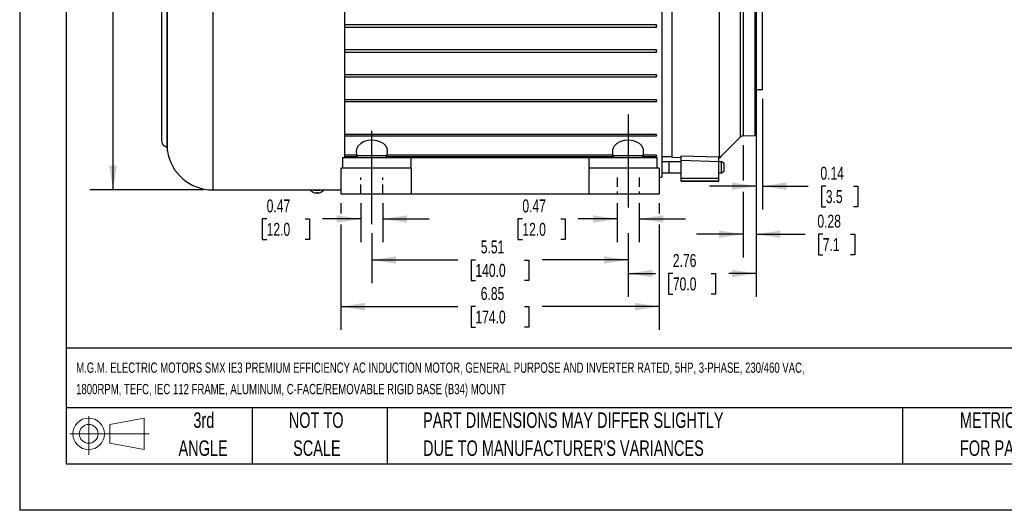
# Model space of a CAD drawing. Header units: inches. Extents: x 0 to 44, y 0 to 34.
# Tile 1 of 15: x 0 to 21.2, y 0 to 10.5. Entities that reach past the tile are written whole.
import ezdxf

# ---------------------------------------------------------------- set-up
doc = ezdxf.new("R2010")
doc.units = ezdxf.units.IN
doc.header["$LTSCALE"] = 4
doc.header["$MEASUREMENT"] = 0
doc.linetypes.add('CENTERX2', pattern=[0.8, 0.5, -0.1, 0.1, -0.1])
doc.linetypes.add('HIDDEN', pattern=[0.075, 0.05, -0.025])
for name, color, linetype in [('CENTER', 40, 'CENTERX2'), ('HIDDEN', 102, 'HIDDEN'), ('SLD-DEFPOINTS', 7, 'Continuous')]:
    doc.layers.add(name, color=color, linetype=linetype)
doc.layers.add('DIMENSIONS', color=140, linetype='Continuous', lineweight=25)
doc.layers.add('TEXT', color=140, linetype='Continuous', lineweight=25)
doc.styles.add('SLDTEXTSTYLE0', font='TXT', dxfattribs={"width": 0.7})
doc.dimstyles.new('SLDDIMSTYLE0', dxfattribs={"dimtxt": 0.277778, "dimasz": 0.52, "dimexe": 0, "dimexo": 0.0625, "dimgap": 0.069444, "dimtad": 0, "dimtih": 1, "dimtoh": 1, "dimrnd": 1e-09, "dimdsep": 46, "dimtxsty": 'SLDTEXTSTYLE0', "dimsah": 1, "dimcen": 0.09, "dimadec": 0, "dimazin": 2, "dimtfac": 1, "dimtmove": 0, "dimatfit": 0, "dimfxl": 0, "dimfrac": 2, "dimtolj": 1, "dimtzin": 12, "dimarcsym": 0})
doc.dimstyles.new('SLDDIMSTYLE1', dxfattribs={"dimtxt": 0.277778, "dimasz": 0.52, "dimexe": 0, "dimexo": 0.0625, "dimgap": 0.069444, "dimtad": 0, "dimtih": 1, "dimtoh": 1, "dimrnd": 1e-09, "dimzin": 12, "dimdsep": 46, "dimtxsty": 'SLDTEXTSTYLE0', "dimsah": 1, "dimcen": 0.09, "dimadec": 0, "dimazin": 3, "dimtfac": 1, "dimtofl": 0, "dimtmove": 0, "dimatfit": 3, "dimfxl": 0, "dimfrac": 2, "dimtolj": 1, "dimtzin": 12, "dimarcsym": 0})

# ---------------------------------------------------------------- blocks, each defined once
blk = doc.blocks.new('Block11')
at = {"color": 7, "linetype": 'Continuous', "lineweight": 18}
for p, q in [((0.408, 0.836), (0.408, 0)), ((0.863, 0.656), (1.602, 0.792)), ((0.863, 0.251), (0.863, 0.656)), ((1.602, 0.792), (1.602, 0.115)), ((0, 0.454), (1.712, 0.454)), ((0.863, 0.251), (1.602, 0.115))]:
    blk.add_line(p, q, dxfattribs=at)
for radius in [0.339, 0.202]:
    blk.add_circle((0.408, 0.454), radius, dxfattribs=at)
blk = doc.blocks.new('Block12')
at = {"layer": 'SLD-DEFPOINTS'}
blk.add_blockref('Block11', (0, 0), dxfattribs=at)
blk = doc.blocks.new('SW_NOTE_0_1')
at = {"layer": 'TEXT', "color": 0, "linetype": 'CENTERX2', "lineweight": 18, "char_height": 0.22, "attachment_point": 1, "style": 'SLDTEXTSTYLE0'}
for s, insert in [('M.G.M. ELECTRIC MOTORS SMX IE3 PREMIUM EFFICIENCY AC INDUCTION MOTOR, GENERAL PURPOSE AND INVERTER RATED, 5HP, 3-PHASE, 230/460 VAC,', (0, 0.284)), ('1800RPM, TEFC, IEC 112 FRAME, ALUMINUM, C-FACE/REMOVABLE RIGID BASE (B34) MOUNT', (0, -0.176))]:
    blk.add_mtext(s, dxfattribs=dict(at, insert=insert))
blk = doc.blocks.new('SW_NOTE_0_4')
at = {"layer": 'TEXT', "color": 0, "linetype": 'CENTERX2', "lineweight": 18, "char_height": 0.33333, "attachment_point": 1, "style": 'SLDTEXTSTYLE0'}
for s, insert in [('PART DIMENSIONS MAY DIFFER SLIGHTLY', (0, 0.43)), ("DUE TO MANUFACTURER'S VARIANCES", (0, -0.172))]:
    blk.add_mtext(s, dxfattribs=dict(at, insert=insert))
blk = doc.blocks.new('SW_NOTE_0_5')
at = {"layer": 'TEXT', "color": 0, "linetype": 'CENTERX2', "lineweight": 18, "char_height": 0.3333, "attachment_point": 2, "style": 'SLDTEXTSTYLE0'}
for s, insert in [('NOT TO', (0.828, 0.43)), ('SCALE', (0.843, -0.172))]:
    blk.add_mtext(s, dxfattribs=dict(at, insert=insert))
blk = doc.blocks.new('SW_NOTE_0_6')
at = {"layer": 'TEXT', "color": 0, "linetype": 'CENTERX2', "lineweight": 18, "char_height": 0.3333, "attachment_point": 2, "style": 'SLDTEXTSTYLE0'}
for s, insert in [('3rd', (0.365, 0.43)), ('ANGLE', (0.349, -0.172))]:
    blk.add_mtext(s, dxfattribs=dict(at, insert=insert))
blk = doc.blocks.new('SW_NOTE_0_7')
at = {"layer": 'TEXT', "color": 0, "linetype": 'CENTERX2', "lineweight": 18, "char_height": 0.33333, "attachment_point": 1, "style": 'SLDTEXTSTYLE0'}
for s, insert in [('METRIC UNITS USED', (0, 0.43)), ('FOR PART DESIGN', (0, -0.172))]:
    blk.add_mtext(s, dxfattribs=dict(at, insert=insert))
blk = doc.blocks.new('_D')
at = {"layer": 'DIMENSIONS'}
for p, q in [((7.343, 6.6), (7.343, 5.762)), ((7.815, 6.6), (7.815, 5.762)), ((5.315, 6.262), (5.221, 6.262)), ((5.221, 6.262), (5.221, 5.82)), ((6.14, 6.262), (6.234, 6.262)), ((6.234, 6.262), (6.234, 5.82)), ((7.343, 6.262), (6.517, 6.262)), ((7.815, 6.262), (8.815, 6.262)), ((5.221, 5.82), (5.315, 5.82)), ((6.234, 5.82), (6.14, 5.82))]:
    blk.add_line(p, q, dxfattribs=at)
for points in [[(7.343, 6.262), (6.823, 6.342), (6.823, 6.182)], [(7.815, 6.262), (8.335, 6.182), (8.335, 6.342)]]:
    blk.add_solid(points, dxfattribs=at)
at = {"layer": 'DIMENSIONS', "char_height": 0.2778, "attachment_point": 1, "style": 'SLDTEXTSTYLE0'}
for s, insert in [('0.47', (5.315, 6.682)), ('12.0', (5.315, 6.178))]:
    blk.add_mtext(s, dxfattribs=dict(at, insert=insert))
blk = doc.blocks.new('_D_1')
at = {"layer": 'DIMENSIONS'}
for p, q in [((12.855, 6.6), (12.855, 5.762)), ((13.327, 6.6), (13.327, 5.762)), ((10.817, 6.262), (10.723, 6.262)), ((10.723, 6.262), (10.723, 5.82)), ((11.642, 6.262), (11.736, 6.262)), ((11.736, 6.262), (11.736, 5.82)), ((12.855, 6.262), (12.019, 6.262)), ((13.327, 6.262), (14.327, 6.262)), ((10.723, 5.82), (10.817, 5.82)), ((11.736, 5.82), (11.642, 5.82))]:
    blk.add_line(p, q, dxfattribs=at)
for points in [[(12.855, 6.262), (12.335, 6.342), (12.335, 6.182)], [(13.327, 6.262), (13.847, 6.182), (13.847, 6.342)]]:
    blk.add_solid(points, dxfattribs=at)
at = {"layer": 'DIMENSIONS', "char_height": 0.2778, "attachment_point": 1, "style": 'SLDTEXTSTYLE0'}
for s, insert in [('0.47', (10.817, 6.682)), ('12.0', (10.817, 6.178))]:
    blk.add_mtext(s, dxfattribs=dict(at, insert=insert))
blk = doc.blocks.new('_D_2')
at = {"layer": 'DIMENSIONS'}
for p, q in [((7.579, 5.954), (7.579, 4.881)), ((13.091, 5.954), (13.091, 4.881)), ((7.579, 5.381), (9.43, 5.381)), ((9.807, 5.38), (9.713, 5.38)), ((9.713, 5.38), (9.713, 4.938)), ((10.863, 5.38), (10.957, 5.38)), ((10.957, 5.38), (10.957, 4.938)), ((13.091, 5.381), (11.24, 5.381)), ((9.713, 4.938), (9.807, 4.938)), ((10.957, 4.938), (10.863, 4.938))]:
    blk.add_line(p, q, dxfattribs=at)
for points in [[(7.579, 5.381), (8.099, 5.301), (8.099, 5.461)], [(13.091, 5.381), (12.571, 5.461), (12.571, 5.301)]]:
    blk.add_solid(points, dxfattribs=at)
at = {"layer": 'DIMENSIONS', "char_height": 0.2778, "attachment_point": 1, "style": 'SLDTEXTSTYLE0'}
for s, insert in [('5.51', (9.922, 5.8)), ('140.0', (9.807, 5.296))]:
    blk.add_mtext(s, dxfattribs=dict(at, insert=insert))
blk = doc.blocks.new('_D_3')
at = {"layer": 'DIMENSIONS'}
for p, q in [((3.954, 15.53), (1.509, 15.53)), ((2.009, 15.53), (2.009, 11.713)), ((1.481, 11.209), (1.387, 11.209)), ((1.387, 11.209), (1.387, 10.768)), ((2.537, 11.209), (2.631, 11.209)), ((2.631, 11.209), (2.631, 10.768)), ((1.387, 10.768), (1.481, 10.768)), ((2.009, 6.888), (2.009, 10.705)), ((2.631, 10.768), (2.537, 10.768)), ((3.954, 6.888), (1.509, 6.888))]:
    blk.add_line(p, q, dxfattribs=at)
for points in [[(2.009, 15.53), (1.929, 15.01), (2.089, 15.01)], [(2.009, 6.888), (2.089, 7.408), (1.929, 7.408)]]:
    blk.add_solid(points, dxfattribs=at)
at = {"layer": 'DIMENSIONS', "char_height": 0.2778, "attachment_point": 1, "style": 'SLDTEXTSTYLE0'}
for s, insert in [('%%c', (1.386, 11.63)), ('8.64', (1.806, 11.63)), ('219.5', (1.481, 11.126))]:
    blk.add_mtext(s, dxfattribs=dict(at, insert=insert))
blk = doc.blocks.new('_D_5')
at = {"layer": 'DIMENSIONS'}
for p, q in [((15.847, 8.844), (15.847, 6.467)), ((15.985, 8.844), (15.985, 6.467)), ((15.847, 6.967), (14.847, 6.967)), ((15.985, 6.967), (16.97, 6.967)), ((17.347, 6.966), (17.254, 6.966)), ((17.254, 6.966), (17.254, 6.524)), ((17.941, 6.966), (18.035, 6.966)), ((18.035, 6.966), (18.035, 6.524)), ((17.254, 6.524), (17.347, 6.524)), ((18.035, 6.524), (17.941, 6.524))]:
    blk.add_line(p, q, dxfattribs=at)
for points in [[(15.847, 6.967), (15.327, 7.047), (15.327, 6.887)], [(15.985, 6.967), (16.505, 6.887), (16.505, 7.047)]]:
    blk.add_solid(points, dxfattribs=at)
at = {"layer": 'DIMENSIONS', "char_height": 0.2778, "attachment_point": 1, "style": 'SLDTEXTSTYLE0'}
for s, insert in [('0.14', (17.231, 7.386)), ('3.5', (17.347, 6.882))]:
    blk.add_mtext(s, dxfattribs=dict(at, insert=insert))
blk = doc.blocks.new('_D_6')
at = {"layer": 'DIMENSIONS'}
for p, q in [((15.567, 7.85), (15.567, 7.087)), ((15.847, 7.882), (15.847, 5.435)), ((15.567, 6.847), (15.567, 5.435)), ((15.567, 5.935), (14.567, 5.935)), ((15.847, 5.935), (16.905, 5.935)), ((17.282, 5.934), (17.189, 5.934)), ((17.189, 5.934), (17.189, 5.492)), ((17.876, 5.934), (17.97, 5.934)), ((17.97, 5.934), (17.97, 5.492)), ((17.189, 5.492), (17.282, 5.492)), ((17.97, 5.492), (17.876, 5.492))]:
    blk.add_line(p, q, dxfattribs=at)
for points in [[(15.567, 5.935), (15.047, 6.015), (15.047, 5.855)], [(15.847, 5.935), (16.367, 5.855), (16.367, 6.015)]]:
    blk.add_solid(points, dxfattribs=at)
at = {"layer": 'DIMENSIONS', "char_height": 0.2778, "attachment_point": 1, "style": 'SLDTEXTSTYLE0'}
for s, insert in [('0.28', (17.166, 6.354)), ('7.1', (17.282, 5.85))]:
    blk.add_mtext(s, dxfattribs=dict(at, insert=insert))
blk = doc.blocks.new('_D_7')
at = {"layer": 'DIMENSIONS'}
for p, q in [((6.91, 6.6), (6.91, 6.382)), ((13.76, 6.6), (13.76, 6.382)), ((6.91, 6.142), (6.91, 3.878)), ((13.76, 6.142), (13.76, 3.878)), ((6.91, 4.378), (9.43, 4.378)), ((9.807, 4.378), (9.713, 4.378)), ((9.713, 4.378), (9.713, 3.936)), ((10.863, 4.378), (10.957, 4.378)), ((10.957, 4.378), (10.957, 3.936)), ((13.76, 4.378), (11.24, 4.378)), ((9.713, 3.936), (9.807, 3.936)), ((10.957, 3.936), (10.863, 3.936))]:
    blk.add_line(p, q, dxfattribs=at)
for points in [[(6.91, 4.378), (7.43, 4.298), (7.43, 4.458)], [(13.76, 4.378), (13.24, 4.458), (13.24, 4.298)]]:
    blk.add_solid(points, dxfattribs=at)
at = {"layer": 'DIMENSIONS', "char_height": 0.2778, "attachment_point": 1, "style": 'SLDTEXTSTYLE0'}
for s, insert in [('6.85', (9.922, 4.798)), ('174.0', (9.807, 4.294))]:
    blk.add_mtext(s, dxfattribs=dict(at, insert=insert))
blk = doc.blocks.new('_D_12')
at = {"layer": 'DIMENSIONS'}
for p, q in [((15.847, 7.882), (15.847, 4.589)), ((13.091, 5.954), (13.091, 4.589)), ((13.091, 5.089), (13.679, 5.089)), ((14.056, 5.088), (13.963, 5.088)), ((13.963, 5.088), (13.963, 4.647)), ((14.882, 5.088), (14.975, 5.088)), ((14.975, 5.088), (14.975, 4.647)), ((15.847, 5.089), (15.258, 5.089)), ((13.963, 4.647), (14.056, 4.647)), ((14.975, 4.647), (14.882, 4.647))]:
    blk.add_line(p, q, dxfattribs=at)
for points in [[(13.091, 5.089), (13.611, 5.009), (13.611, 5.169)], [(15.847, 5.089), (15.327, 5.169), (15.327, 5.009)]]:
    blk.add_solid(points, dxfattribs=at)
at = {"layer": 'DIMENSIONS', "char_height": 0.2778, "attachment_point": 1, "style": 'SLDTEXTSTYLE0'}
for s, insert in [('2.76', (14.056, 5.509)), ('70.0', (14.056, 5.005))]:
    blk.add_mtext(s, dxfattribs=dict(at, insert=insert))

msp = doc.modelspace()

# ---------------------------------------------------------------- linework, layer by layer
at = {"color": 7, "linetype": 'Continuous'}
for p in [(0, 34), (44, 0)]:
    msp.add_line(p, (0, 0), dxfattribs=at)
for p, q in [((4.154, 15.53), (4.154, 6.888)), ((6.988, 15.53), (6.988, 7.587)), ((3.179, 7.719), (3.179, 14.699)), ((13.82, 14.823), (13.82, 7.163)), ((3.051, 14.457), (3.051, 7.961)), ((15.514, 8.027), (15.514, 14.391)), ((15.567, 14.368), (15.567, 8.976)), ((15.818, 14.362), (15.818, 8.98)), ((15.847, 14.336), (15.847, 8.998)), ((15.985, 9.044), (15.985, 13.375)), ((14.036, 11.091), (14.036, 7.589)), ((3.17, 10.912), (3.17, 7.804)), ((15.049, 10.71), (15.049, 7.568)), ((13.701, 10.433), (6.988, 10.433)), ((6.988, 10.384), (13.701, 10.384)), ((13.701, 10.384), (13.701, 10.433)), ((13.701, 9.898), (6.988, 9.898)), ((6.988, 9.851), (13.701, 9.851)), ((13.701, 9.851), (13.701, 9.898)), ((13.701, 9.362), (6.988, 9.362)), ((13.701, 9.318), (13.701, 9.362)), ((6.988, 9.318), (13.701, 9.318)), ((15.567, 8.976), (15.567, 8.05)), ((15.818, 8.98), (15.818, 8.057)), ((15.847, 9.044), (15.985, 9.044)), ((15.847, 8.998), (15.847, 8.082)), ((13.701, 8.826), (6.988, 8.826)), ((6.988, 8.786), (13.701, 8.786)), ((13.701, 8.786), (13.701, 8.826)), ((13.701, 8.08), (6.988, 8.08)), ((13.701, 8.049), (13.701, 8.08)), ((15.567, 8.05), (15.818, 8.057)), ((15.818, 8.057), (15.847, 8.082)), ((6.988, 8.049), (13.701, 8.049)), ((15.131, 7.645), (15.514, 8.027)), ((7.246, 7.632), (6.988, 7.632)), ((7.243, 7.731), (7.247, 7.625)), ((7.911, 7.625), (7.915, 7.731)), ((12.758, 7.632), (7.912, 7.632)), ((12.755, 7.731), (12.759, 7.625)), ((13.423, 7.625), (13.427, 7.731)), ((13.701, 7.632), (13.423, 7.632)), ((13.701, 7.609), (13.701, 7.632)), ((6.949, 7.587), (6.949, 7.351)), ((6.949, 7.587), (8.425, 7.587)), ((6.988, 7.608), (7.251, 7.608)), ((7.247, 7.625), (7.911, 7.625)), ((7.907, 7.608), (12.763, 7.608)), ((8.425, 7.351), (8.425, 7.587)), ((8.425, 7.587), (12.244, 7.587)), ((12.244, 7.587), (12.244, 7.351)), ((12.244, 7.587), (13.721, 7.587)), ((12.759, 7.625), (13.423, 7.625)), ((13.419, 7.608), (13.7, 7.608)), ((13.721, 7.351), (13.721, 7.587)), ((13.82, 7.607), (14.036, 7.607)), ((13.977, 7.489), (13.82, 7.489)), ((14.233, 7.489), (13.977, 7.489)), ((13.977, 7.253), (13.977, 7.489)), ((14.036, 7.589), (14.233, 7.584)), ((14.233, 7.617), (15.047, 7.595)), ((14.233, 7.516), (14.233, 7.617)), ((15.047, 7.494), (14.233, 7.516)), ((14.233, 7.137), (14.233, 7.516)), ((15.047, 7.494), (15.047, 7.595)), ((15.047, 7.137), (15.047, 7.494)), ((15.099, 7.489), (15.047, 7.489)), ((15.158, 7.455), (15.099, 7.489)), ((15.099, 7.253), (15.099, 7.489)), ((15.158, 7.287), (15.158, 7.455)), ((8.425, 7.351), (6.91, 7.351)), ((6.91, 7.351), (6.91, 6.8)), ((8.425, 7.351), (8.425, 6.8)), ((13.76, 7.351), (12.244, 7.351)), ((12.244, 7.351), (12.244, 6.8)), ((13.76, 7.351), (13.76, 6.8)), ((13.82, 7.253), (13.977, 7.253)), ((13.977, 7.253), (14.233, 7.253)), ((15.047, 7.253), (15.099, 7.253)), ((15.099, 7.253), (15.158, 7.287)), ((13.76, 7.163), (13.82, 7.163)), ((14.233, 7.137), (15.047, 7.137)), ((14.233, 7.079), (14.233, 7.137)), ((14.233, 7.079), (15.047, 7.079)), ((14.233, 7.074), (14.233, 7.079)), ((14.233, 7.074), (15.047, 7.074)), ((15.047, 7.079), (15.047, 7.137)), ((15.047, 7.074), (15.047, 7.079)), ((4.154, 6.888), (6.91, 6.888)), ((6.355, 6.823), (6.362, 6.821)), ((6.378, 6.82), (6.378, 6.821)), ((6.394, 6.822), (6.402, 6.822)), ((6.418, 6.821), (6.418, 6.82)), ((6.433, 6.821), (6.441, 6.823)), ((6.91, 6.8), (8.425, 6.8)), ((8.425, 6.8), (12.244, 6.8)), ((12.244, 6.8), (13.76, 6.8))]:
    msp.add_line(p, q)
at = {"flags": 128}
for points in [[(7.91, 7.731), (7.912, 7.76), (7.872, 7.838), (7.834, 7.876), (7.783, 7.909), (7.694, 7.945), (7.589, 7.959), (7.496, 7.952), (7.414, 7.928), (7.339, 7.887), (7.278, 7.829), (7.245, 7.755), (7.245, 7.731)], [(13.422, 7.731), (13.424, 7.76), (13.384, 7.838), (13.345, 7.876), (13.295, 7.909), (13.206, 7.945), (13.101, 7.959), (13.008, 7.952), (12.926, 7.928), (12.851, 7.887), (12.79, 7.829), (12.756, 7.755), (12.756, 7.731)], [(13.701, 7.632), (13.7, 7.622), (13.699, 7.614), (13.699, 7.609), (13.701, 7.608), (13.701, 7.609)], [(6.441, 6.823), (6.447, 6.824), (6.451, 6.825)]]:
    msp.add_lwpolyline(points, dxfattribs=at)
for centre, radius, start, end in [((13.817, 10.408), 0.118, 168.1388, 191.8612), ((13.811, 9.874), 0.113, 167.9987, 192.0013), ((13.806, 9.34), 0.107, 168.0996, 191.9004), ((13.777, 8.806), 0.0783, 165.2152, 194.7848), ((13.748, 8.065), 0.049, 161.4071, 198.5929), ((3.215, 7.961), 0.164, 180, 253.7398), ((15.57, 7.972), 0.0787, 91.5, 135), ((4.154, 7.875), 0.987, 184.1543, 189.1054), ((4.154, 7.875), 0.987, 189.1054, 270), ((21.797, 0.466), 9.796, 132.8778, 133.5355), ((7.286, 7.627), 0.0394, 182, 270), ((7.872, 7.627), 0.0394, 270, 358), ((12.798, 7.627), 0.0394, 182, 270), ((13.384, 7.627), 0.0394, 270, 358), ((6.398, 7.015), 0.197, 219.896, 254.3554), ((6.388, 8.126), 1.243, 264.7745, 270.442), ((6.388, 6.976), 0.157, 254.0598, 257.7113), ((6.373, 6.856), 0.0365, 252.5053, 277.5326), ((6.39, 6.788), 0.0344, 83.5037, 110.1755), ((6.407, 8.126), 1.243, 269.558, 275.2255), ((6.407, 6.797), 0.0264, 65.6454, 100.6754), ((6.421, 6.867), 0.0474, 265.3905, 284.5716), ((6.398, 7.015), 0.197, 285.6039, 320.104)]:
    msp.add_arc(centre, radius, start, end)
at = {"layer": 'CENTER'}
for p, q in [((7.579, 6.154), (7.579, 8.508)), ((13.091, 8.508), (13.091, 6.154))]:
    msp.add_line(p, q, dxfattribs=at)
at = {"layer": 'HIDDEN'}
for p, q in [((7.343, 6.8), (7.343, 7.154)), ((7.815, 6.8), (7.815, 7.154)), ((12.855, 7.154), (12.855, 6.8)), ((13.327, 7.154), (13.327, 6.8))]:
    msp.add_line(p, q, dxfattribs=at)
at = {"layer": 'TEXT'}
for p, q in [((1, 33), (1, 1)), ((43, 3.484), (1, 3.484)), ((43, 2.2), (1, 2.2)), ((5, 2.2), (5, 1)), ((7.907, 2.2), (7.907, 1)), ((18.999, 2.2), (18.999, 1)), ((1, 1), (43, 1))]:
    msp.add_line(p, q, dxfattribs=at)

# ---------------------------------------------------------------- block references
at = {"layer": 'SLD-DEFPOINTS'}
msp.add_blockref('Block12', (1.077, 1.19), dxfattribs=at)
at = {"layer": 'TEXT', "linetype": 'CENTERX2', "lineweight": 18}
for name, p in [('SW_NOTE_0_1', (1.215, 2.892)), ('SW_NOTE_0_6', (3.598, 1.675)), ('SW_NOTE_0_5', (5.552, 1.675)), ('SW_NOTE_0_4', (8.68, 1.675)), ('SW_NOTE_0_7', (20.233, 1.675))]:
    msp.add_blockref(name, p, dxfattribs=at)

# ---------------------------------------------------------------- dimensions: what is measured, and where the dimension line sits
at = {"layer": 'DIMENSIONS'}
dim = msp.add_linear_dim(base=(2.009, 6.888), p1=(4.154, 15.53), p2=(4.154, 6.888), angle=90, text='%%c<>', dimstyle='SLDDIMSTYLE1', dxfattribs=at)
dim.commit()
dim.dimension.update_dxf_attribs({"geometry": '_D_3', "text_midpoint": (2.009, 11.209), "dimtype": 160})
for base, p1, p2, dimstyle, picture, middle in [((15.985, 6.967), (15.847, 9.044), (15.985, 9.044), 'SLDDIMSTYLE0', '_D_5', (17.644, 6.967)), ((13.091, 5.089), (15.847, 8.082), (13.091, 6.154), 'SLDDIMSTYLE1', '_D_12', (14.469, 5.089)), ((15.567, 5.935), (15.847, 8.082), (15.567, 8.05), 'SLDDIMSTYLE0', '_D_6', (17.579, 5.935)), ((7.815, 6.262), (7.343, 6.8), (7.815, 6.8), 'SLDDIMSTYLE0', '_D', (5.727, 6.262)), ((13.76, 4.378), (6.91, 6.8), (13.76, 6.8), 'SLDDIMSTYLE1', '_D_7', (10.335, 4.378)), ((12.855, 6.262), (13.327, 6.8), (12.855, 6.8), 'SLDDIMSTYLE0', '_D_1', (11.229, 6.262)), ((13.091, 5.381), (7.579, 6.154), (13.091, 6.154), 'SLDDIMSTYLE1', '_D_2', (10.335, 5.381))]:
    dim = msp.add_linear_dim(base=base, p1=p1, p2=p2, dimstyle=dimstyle, dxfattribs=at)
    dim.commit()
    dim.dimension.update_dxf_attribs({"geometry": picture, "text_midpoint": middle, "dimtype": 160})

doc.saveas('drawing.dxf')
